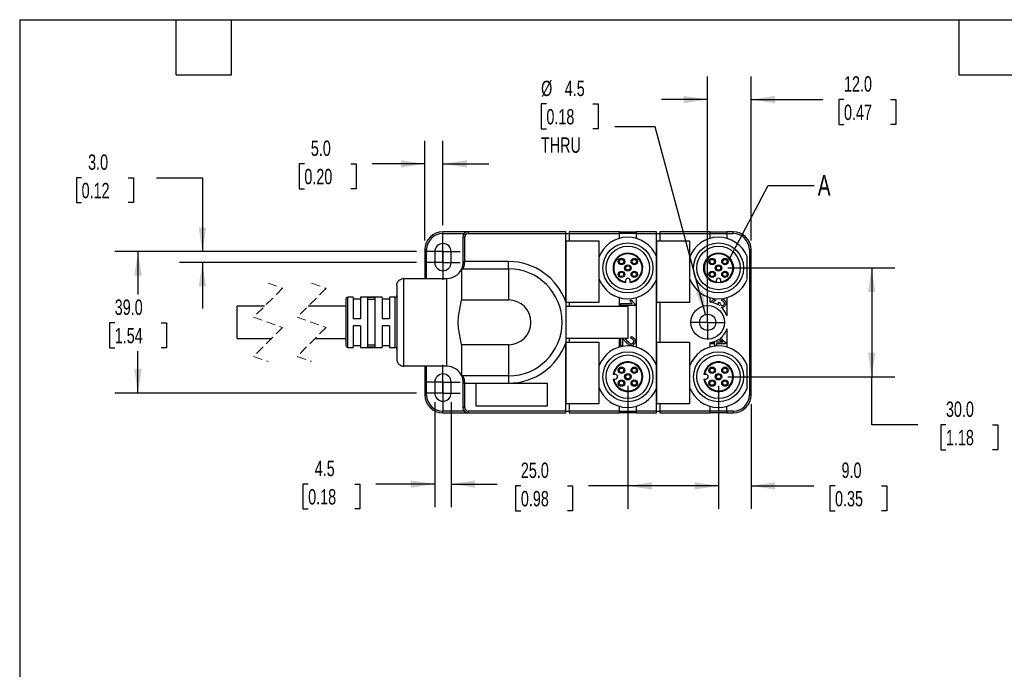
# Model space of a CAD drawing. Header units: millimetres. Extents: x 13 to 546, y 13 to 419.
# Tile 2 of 5: x 13 to 284, y 240 to 419. Entities that reach past the tile are written whole.
import ezdxf

# ---------------------------------------------------------------- set-up
doc = ezdxf.new("R2010")
doc.units = ezdxf.units.MM
doc.header["$LTSCALE"] = 2
for name, pattern in [('SLD-Center', [19.05, 15.24, -1.27, 1.27, -1.27]), ('SLD-Dashed', [1.905, 1.27, -0.635]), ('SLD-Solid', [0])]:
    doc.linetypes.add(name, pattern=pattern)
doc.layers.add('CENTER', color=40, linetype='SLD-Center')
doc.layers.add('DIMENSIONS', color=140, linetype='SLD-Solid', lineweight=25)
doc.layers.add('TEXT', color=140, linetype='SLD-Solid', lineweight=25)
doc.styles.add('SLDTEXTSTYLE0', font='TXT', dxfattribs={"width": 0.7})
doc.dimstyles.new('SLDDIMSTYLE0', dxfattribs={"dimtxt": 4.316016, "dimasz": 6.604, "dimexe": 0, "dimexo": 0.0625, "dimgap": 1.079004, "dimtad": 0, "dimtih": 1, "dimtoh": 1, "dimdec": 1, "dimrnd": 1e-09, "dimzin": 4, "dimdsep": 46, "dimtxsty": 'SLDTEXTSTYLE0', "dimsah": 1, "dimcen": 0.09, "dimadec": 0, "dimazin": 1, "dimtfac": 1, "dimtdec": 1, "dimtofl": 0, "dimtmove": 0, "dimatfit": 3, "dimfxl": 0, "dimfrac": 2, "dimtolj": 1, "dimtzin": 12, "dimarcsym": 0})
doc.dimstyles.new('SLDDIMSTYLE2', dxfattribs={"dimtxt": 4.316016, "dimasz": 6.604, "dimexe": 0, "dimexo": 0.0625, "dimgap": 1.079004, "dimtad": 0, "dimtih": 1, "dimtoh": 1, "dimdec": 1, "dimrnd": 1e-09, "dimzin": 4, "dimdsep": 46, "dimtxsty": 'SLDTEXTSTYLE0', "dimsah": 1, "dimcen": 0.09, "dimadec": 0, "dimazin": 1, "dimtfac": 1, "dimtdec": 1, "dimtmove": 0, "dimatfit": 0, "dimfxl": 0, "dimfrac": 2, "dimtolj": 1, "dimtzin": 12, "dimarcsym": 0})
doc.dimstyles.new('SLDDIMSTYLE3', dxfattribs={"dimtxt": 4.316016, "dimasz": 6.604, "dimexe": 0, "dimexo": 0.0625, "dimgap": 1.079004, "dimtad": 0, "dimtih": 1, "dimtoh": 1, "dimdec": 1, "dimrnd": 1e-09, "dimzin": 12, "dimdsep": 46, "dimtxsty": 'SLDTEXTSTYLE0', "dimsah": 1, "dimcen": 0.09, "dimadec": 0, "dimazin": 3, "dimtfac": 1, "dimtdec": 1, "dimtmove": 0, "dimatfit": 0, "dimfxl": 0, "dimfrac": 2, "dimtolj": 1, "dimtzin": 12, "dimarcsym": 0})
doc.dimstyles.new('SLDDIMSTYLE4', dxfattribs={"dimtxt": 4.316016, "dimasz": 6.604, "dimexe": 0, "dimexo": 0.0625, "dimgap": 1.079004, "dimtad": 0, "dimtih": 1, "dimtoh": 1, "dimdec": 1, "dimrnd": 1e-09, "dimzin": 12, "dimdsep": 46, "dimtxsty": 'SLDTEXTSTYLE0', "dimsah": 1, "dimcen": 0, "dimadec": 0, "dimazin": 3, "dimtfac": 1, "dimtdec": 1, "dimtofl": 0, "dimtmove": 0, "dimatfit": 3, "dimfxl": 0, "dimfrac": 2, "dimtolj": 1, "dimtzin": 12, "dimarcsym": 0})
doc.dimstyles.new('SLDDIMSTYLE5', dxfattribs={"dimtxt": 0.18, "dimasz": 6.604, "dimexe": 0, "dimexo": 0.0625, "dimgap": 0, "dimtad": 0, "dimtih": 1, "dimtoh": 1, "dimdec": 0, "dimrnd": 1e-09, "dimzin": 0, "dimdsep": 46, "dimtxsty": 'Standard', "dimblk1": 'NONE', "dimblk2": 'NONE', "dimsah": 1, "dimcen": 0.09, "dimadec": 0, "dimazin": 0, "dimtfac": 6.604, "dimtdec": 0, "dimtofl": 0, "dimtmove": 0, "dimatfit": 3, "dimldrblk": 'NONE', "dimfxl": 0, "dimfrac": 2, "dimtolj": 1, "dimtzin": 0, "dimarcsym": 0})

# ---------------------------------------------------------------- blocks, each defined once
blk = doc.blocks.new('_D_8')
at = {"layer": 'DIMENSIONS'}
for p, q in [((207.94, 350.6), (253.98, 350.6)), ((247.63, 350.6), (247.63, 320.6)), ((207.94, 320.6), (253.98, 320.6)), ((247.63, 307.33), (247.63, 320.6)), ((260.33, 307.33), (247.63, 307.33)), ((268.1, 307.33), (266.65, 307.33)), ((266.65, 307.33), (266.65, 300.47)), ((280.93, 307.33), (282.38, 307.33)), ((282.38, 307.33), (282.38, 300.47)), ((266.65, 300.47), (268.1, 300.47)), ((282.38, 300.47), (280.93, 300.47))]:
    blk.add_line(p, q, dxfattribs=at)
for points in [[(247.63, 350.6), (246.61, 344), (248.64, 344)], [(247.63, 320.6), (248.64, 327.21), (246.61, 327.21)]]:
    blk.add_solid(points, dxfattribs=at)
at = {"layer": 'DIMENSIONS', "char_height": 4.233, "attachment_point": 1, "style": 'SLDTEXTSTYLE0'}
for s, insert in [('30.0', (268.1, 313.75)), ('1.18', (268.1, 305.93))]:
    blk.add_mtext(s, dxfattribs=dict(at, insert=insert))
blk = doc.blocks.new('_D_9')
at = {"layer": 'DIMENSIONS'}
for p, q in [((180.4, 318.06), (180.4, 284.13)), ((205.4, 318.06), (205.4, 284.13)), ((150.89, 290.48), (149.44, 290.48)), ((149.44, 290.48), (149.44, 283.62)), ((163.72, 290.48), (165.17, 290.48)), ((165.17, 290.48), (165.17, 283.62)), ((180.4, 290.48), (169.57, 290.48)), ((205.4, 290.48), (180.4, 290.48)), ((149.44, 283.62), (150.89, 283.62)), ((165.17, 283.62), (163.72, 283.62))]:
    blk.add_line(p, q, dxfattribs=at)
for points in [[(180.4, 290.48), (187.01, 289.46), (187.01, 291.49)], [(205.4, 290.48), (198.8, 291.49), (198.8, 289.46)]]:
    blk.add_solid(points, dxfattribs=at)
at = {"layer": 'DIMENSIONS', "char_height": 4.233, "attachment_point": 1, "style": 'SLDTEXTSTYLE0'}
for s, insert in [('25.0', (150.89, 296.9)), ('0.98', (150.89, 289.07))]:
    blk.add_mtext(s, dxfattribs=dict(at, insert=insert))
blk = doc.blocks.new('_D_10')
at = {"layer": 'DIMENSIONS'}
for p, q in [((205.4, 318.06), (205.4, 284.13)), ((214.4, 313.06), (214.4, 284.13)), ((205.4, 290.48), (192.7, 290.48)), ((214.4, 290.48), (231.67, 290.48)), ((237.52, 290.48), (236.07, 290.48)), ((236.07, 290.48), (236.07, 283.62)), ((250.34, 290.48), (251.79, 290.48)), ((251.79, 290.48), (251.79, 283.62)), ((236.07, 283.62), (237.52, 283.62)), ((251.79, 283.62), (250.34, 283.62))]:
    blk.add_line(p, q, dxfattribs=at)
for points in [[(205.4, 290.48), (198.8, 291.49), (198.8, 289.46)], [(214.4, 290.48), (221.01, 289.46), (221.01, 291.49)]]:
    blk.add_solid(points, dxfattribs=at)
at = {"layer": 'DIMENSIONS', "char_height": 4.233, "attachment_point": 1, "style": 'SLDTEXTSTYLE0'}
for s, insert in [('9.0', (239.31, 296.9)), ('0.35', (237.52, 289.07))]:
    blk.add_mtext(s, dxfattribs=dict(at, insert=insert))
blk = doc.blocks.new('_D_11')
at = {"layer": 'DIMENSIONS'}
for p, q in [((124.4, 358.14), (124.4, 385.68)), ((129.4, 362.43), (129.4, 385.68)), ((91.19, 379.33), (89.74, 379.33)), ((89.74, 379.33), (89.74, 372.47)), ((104.01, 379.33), (105.46, 379.33)), ((105.46, 379.33), (105.46, 372.47)), ((124.4, 379.33), (109.86, 379.33)), ((129.4, 379.33), (142.1, 379.33)), ((89.74, 372.47), (91.19, 372.47)), ((105.46, 372.47), (104.01, 372.47))]:
    blk.add_line(p, q, dxfattribs=at)
for points in [[(124.4, 379.33), (117.8, 380.34), (117.8, 378.31)], [(129.4, 379.33), (136.01, 378.31), (136.01, 380.34)]]:
    blk.add_solid(points, dxfattribs=at)
at = {"layer": 'DIMENSIONS', "char_height": 4.233, "attachment_point": 1, "style": 'SLDTEXTSTYLE0'}
for s, insert in [('5.0', (92.98, 385.75)), ('0.20', (91.19, 377.93))]:
    blk.add_mtext(s, dxfattribs=dict(at, insert=insert))
blk = doc.blocks.new('_D_12')
at = {"layer": 'DIMENSIONS'}
for p, q in [((122.07, 355.1), (38.97, 355.1)), ((45.32, 355.1), (45.32, 343.3)), ((38.91, 335.47), (37.46, 335.47)), ((37.46, 335.47), (37.46, 328.61)), ((51.73, 335.47), (53.18, 335.47)), ((53.18, 335.47), (53.18, 328.61)), ((37.46, 328.61), (38.91, 328.61)), ((53.18, 328.61), (51.73, 328.61)), ((45.32, 316.1), (45.32, 327.64)), ((122.07, 316.1), (38.97, 316.1))]:
    blk.add_line(p, q, dxfattribs=at)
for points in [[(45.32, 355.1), (44.3, 348.5), (46.34, 348.5)], [(45.32, 316.1), (46.34, 322.71), (44.3, 322.71)]]:
    blk.add_solid(points, dxfattribs=at)
at = {"layer": 'DIMENSIONS', "char_height": 4.233, "attachment_point": 1, "style": 'SLDTEXTSTYLE0'}
for s, insert in [('39.0', (38.91, 341.89)), ('1.54', (38.91, 334.07))]:
    blk.add_mtext(s, dxfattribs=dict(at, insert=insert))
blk = doc.blocks.new('_D_13')
at = {"layer": 'DIMENSIONS'}
for p, q in [((29.77, 375.5), (28.32, 375.5)), ((28.32, 375.5), (28.32, 368.64)), ((42.6, 375.5), (44.05, 375.5)), ((44.05, 375.5), (44.05, 368.64)), ((50.38, 375.5), (63.08, 375.5)), ((63.08, 375.5), (63.08, 355.1)), ((28.32, 368.64), (29.77, 368.64)), ((44.05, 368.64), (42.6, 368.64)), ((122.07, 355.1), (56.73, 355.1)), ((122.07, 352.1), (56.73, 352.1)), ((63.08, 352.1), (63.08, 339.4))]:
    blk.add_line(p, q, dxfattribs=at)
for points in [[(63.08, 355.1), (64.09, 361.71), (62.06, 361.71)], [(63.08, 352.1), (62.06, 345.5), (64.09, 345.5)]]:
    blk.add_solid(points, dxfattribs=at)
at = {"layer": 'DIMENSIONS', "char_height": 4.233, "attachment_point": 1, "style": 'SLDTEXTSTYLE0'}
for s, insert in [('3.0', (31.57, 381.92)), ('0.12', (29.77, 374.09))]:
    blk.add_mtext(s, dxfattribs=dict(at, insert=insert))
blk = doc.blocks.new('_D_14')
at = {"layer": 'DIMENSIONS'}
for p, q in [((127.15, 313.56), (127.15, 284.63)), ((131.65, 313.56), (131.65, 284.63)), ((92.25, 290.98), (90.8, 290.98)), ((90.8, 290.98), (90.8, 284.12)), ((105.08, 290.98), (106.53, 290.98)), ((106.53, 290.98), (106.53, 284.12)), ((127.15, 290.98), (110.93, 290.98)), ((131.65, 290.98), (144.35, 290.98)), ((90.8, 284.12), (92.25, 284.12)), ((106.53, 284.12), (105.08, 284.12))]:
    blk.add_line(p, q, dxfattribs=at)
for points in [[(127.15, 290.98), (120.55, 292), (120.55, 289.96)], [(131.65, 290.98), (138.26, 289.96), (138.26, 292)]]:
    blk.add_solid(points, dxfattribs=at)
at = {"layer": 'DIMENSIONS', "char_height": 4.233, "attachment_point": 1, "style": 'SLDTEXTSTYLE0'}
for s, insert in [('4.5', (94.05, 297.4)), ('0.18', (92.25, 289.58))]:
    blk.add_mtext(s, dxfattribs=dict(at, insert=insert))
blk = doc.blocks.new('_D_15')
at = {"layer": 'DIMENSIONS'}
for p, q in [((157.93, 395.84), (156.48, 395.84)), ((156.48, 395.84), (156.48, 388.98)), ((170.76, 395.84), (172.21, 395.84)), ((172.21, 395.84), (172.21, 388.98)), ((156.48, 388.98), (157.93, 388.98)), ((172.21, 388.98), (170.76, 388.98)), ((187.94, 389.57), (176.83, 389.57)), ((201.82, 337.78), (187.94, 389.57))]:
    blk.add_line(p, q, dxfattribs=at)
blk.add_solid([(201.82, 337.78), (201.09, 344.42), (199.13, 343.89)], dxfattribs=at)
at = {"layer": 'DIMENSIONS', "char_height": 4.233, "attachment_point": 1, "style": 'SLDTEXTSTYLE0'}
for s, insert in [('%%c', (156.47, 402.26)), ('4.5', (162.99, 402.26)), ('0.18', (157.93, 394.44)), ('THRU', (156.45, 386.61))]:
    blk.add_mtext(s, dxfattribs=dict(at, insert=insert))
blk = doc.blocks.new('_D_16')
at = {"layer": 'DIMENSIONS'}
for p, q in [((202.4, 338.14), (202.4, 403.42)), ((214.4, 358.14), (214.4, 403.42)), ((202.4, 397.07), (189.7, 397.07)), ((214.4, 397.07), (234.14, 397.07)), ((239.99, 397.07), (238.54, 397.07)), ((238.54, 397.07), (238.54, 390.21)), ((252.82, 397.07), (254.27, 397.07)), ((254.27, 397.07), (254.27, 390.21)), ((238.54, 390.21), (239.99, 390.21)), ((254.27, 390.21), (252.82, 390.21))]:
    blk.add_line(p, q, dxfattribs=at)
for points in [[(202.4, 397.07), (195.8, 398.08), (195.8, 396.05)], [(214.4, 397.07), (221.01, 396.05), (221.01, 398.08)]]:
    blk.add_solid(points, dxfattribs=at)
at = {"layer": 'DIMENSIONS', "char_height": 4.233, "attachment_point": 1, "style": 'SLDTEXTSTYLE0'}
for s, insert in [('12.0', (239.99, 403.49)), ('0.47', (239.99, 395.66))]:
    blk.add_mtext(s, dxfattribs=dict(at, insert=insert))
blk = doc.blocks.new('SW_CENTERMARKSYMBOL_0')
at = {"layer": 'CENTER', "color": 0}
for p, q in [((0, 2.54), (0, 4.79)), ((-2.54, 0), (-4.79, 0)), ((0, 0), (-2.54, 0)), ((0, 0), (0, 2.54)), ((0, 0), (0, -2.54)), ((0, 0), (2.54, 0)), ((2.54, 0), (4.79, 0)), ((0, -2.54), (0, -4.79))]:
    blk.add_line(p, q, dxfattribs=at)
blk = doc.blocks.new('SW_CENTERMARKSYMBOL_1')
at = {"layer": 'CENTER', "color": 0}
for p, q in [((0, 2.54), (0, 4.79)), ((-2.54, 0), (-4.79, 0)), ((0, 0), (-2.54, 0)), ((0, 0), (0, 2.54)), ((0, 0), (0, -2.54)), ((0, 0), (2.54, 0)), ((2.54, 0), (4.79, 0)), ((0, -2.54), (0, -4.79))]:
    blk.add_line(p, q, dxfattribs=at)
blk = doc.blocks.new('SW_CENTERMARKSYMBOL_2')
at = {"layer": 'CENTER', "color": 0}
for p, q in [((0, 2.54), (0, 4.79)), ((-2.54, 0), (-4.79, 0)), ((0, 0), (-2.54, 0)), ((0, 0), (0, 2.54)), ((0, 0), (0, -2.54)), ((0, 0), (2.54, 0)), ((2.54, 0), (4.79, 0)), ((0, -2.54), (0, -4.79))]:
    blk.add_line(p, q, dxfattribs=at)
blk = doc.blocks.new('SW_CENTERMARKSYMBOL_3')
at = {"layer": 'CENTER', "color": 0}
for p, q in [((0, 2.54), (0, 4.79)), ((-2.54, 0), (-4.79, 0)), ((0, 0), (-2.54, 0)), ((0, 0), (0, 2.54)), ((0, 0), (0, -2.54)), ((0, 0), (2.54, 0)), ((2.54, 0), (4.79, 0)), ((0, -2.54), (0, -4.79))]:
    blk.add_line(p, q, dxfattribs=at)
blk = doc.blocks.new('SW_CENTERMARKSYMBOL_4')
at = {"layer": 'CENTER', "color": 0}
for p, q in [((0, 2.54), (0, 4.79)), ((-2.54, 0), (-4.79, 0)), ((0, 0), (-2.54, 0)), ((0, 0), (0, 2.54)), ((0, 0), (0, -2.54)), ((0, 0), (2.54, 0)), ((2.54, 0), (4.79, 0)), ((0, -2.54), (0, -4.79))]:
    blk.add_line(p, q, dxfattribs=at)
blk = doc.blocks.new('_None')

msp = doc.modelspace()

# ---------------------------------------------------------------- linework, layer by layer
for p, q in [((129.4, 360.1), (129.4, 360.6)), ((136.4, 360.6), (129.4, 360.6)), ((129.4, 360.1), (135.29, 360.1)), ((134.9, 359.1), (135.4, 359.1)), ((134.9, 359.1), (134.9, 352.37)), ((135.4, 352.37), (135.4, 359.1)), ((136.4, 360.6), (136.4, 360.1)), ((163.3, 360.6), (136.4, 360.6)), ((136.4, 360.1), (163.3, 360.1)), ((163.3, 360.1), (163.3, 360.6)), ((163.3, 341.22), (163.3, 360.1)), ((163.3, 360.1), (164.2, 360.1)), ((178.1, 360.6), (164.2, 360.6)), ((164.2, 360.6), (164.2, 360.1)), ((164.2, 360.1), (178.1, 360.1)), ((164.2, 360.1), (164.2, 358.1)), ((178.1, 360.1), (178.1, 360.6)), ((178.1, 360.6), (182.7, 360.6)), ((178.1, 358.79), (178.1, 360.1)), ((182.7, 360.1), (178.1, 360.1)), ((182.7, 360.6), (182.7, 360.1)), ((188.3, 360.6), (182.7, 360.6)), ((182.7, 360.1), (188.3, 360.1)), ((182.7, 360.1), (182.7, 358.79)), ((188.3, 360.1), (188.3, 360.6)), ((188.3, 353.74), (188.3, 360.1)), ((188.3, 360.1), (189.2, 360.1)), ((203.1, 360.6), (189.2, 360.6)), ((189.2, 360.6), (189.2, 360.1)), ((189.2, 360.1), (203.1, 360.1)), ((189.2, 360.1), (189.2, 358.1)), ((203.1, 360.1), (203.1, 360.6)), ((203.1, 360.6), (207.7, 360.6)), ((203.1, 358.79), (203.1, 360.1)), ((203.1, 360.1), (207.7, 360.1)), ((209.4, 360.6), (207.7, 360.6)), ((207.7, 360.6), (207.7, 360.1)), ((207.7, 360.1), (209.4, 360.1)), ((207.7, 360.1), (207.7, 358.79)), ((209.4, 360.1), (209.4, 360.6)), ((163.35, 358.1), (172.35, 358.1)), ((163.35, 341.1), (163.35, 358.1)), ((172.35, 358.1), (172.35, 341.1)), ((188.35, 358.1), (197.35, 358.1)), ((188.35, 341.1), (188.35, 358.1)), ((197.35, 358.1), (197.35, 341.1)), ((124.4, 355.6), (124.4, 347.72)), ((124.9, 355.6), (124.4, 355.6)), ((124.9, 347.72), (124.9, 355.6)), ((127.15, 355.1), (127.15, 352.1)), ((131.65, 352.1), (131.65, 355.1)), ((172.4, 353.48), (172.4, 347.73)), ((188.3, 347.47), (188.3, 353.74)), ((197.4, 353.48), (197.4, 347.73)), ((213.3, 347.47), (213.3, 353.74)), ((213.9, 355.6), (213.9, 315.6)), ((213.9, 355.6), (214.4, 355.6)), ((214.4, 315.6), (214.4, 355.6)), ((134.54, 350.37), (134.54, 341.78)), ((134.54, 350.37), (147.5, 350.37)), ((134.9, 352.37), (134.9, 352.12)), ((134.9, 352.37), (135.4, 352.37)), ((135.4, 352.17), (135.4, 352.37)), ((147.5, 352.37), (135.4, 352.37)), ((147.5, 350.37), (147.5, 352.37)), ((147.5, 350.37), (147.5, 341.78)), ((118.65, 347.72), (130.5, 347.72)), ((118.65, 323.48), (118.65, 347.72)), ((130.5, 323.48), (130.5, 347.72)), ((116.65, 345.72), (116.65, 325.48)), ((179.75, 347.1), (179.75, 346.74)), ((179.75, 346.74), (179.75, 346.56)), ((181.05, 346.74), (181.05, 347.1)), ((181.05, 346.56), (181.05, 346.74)), ((188.3, 323.74), (188.3, 347.47)), ((204.75, 347.1), (204.75, 346.74)), ((204.75, 346.74), (204.75, 346.56)), ((206.05, 346.74), (206.05, 347.1)), ((206.05, 346.56), (206.05, 346.74)), ((104.65, 342.5), (103.15, 342.5)), ((103.15, 328.7), (103.15, 342.5)), ((104.65, 342.5), (104.65, 336.6)), ((112.65, 342.5), (106.65, 342.5)), ((106.65, 342.5), (106.65, 336.6)), ((110.65, 342.43), (108.65, 342.43)), ((108.65, 342.43), (108.65, 328.78)), ((110.65, 342.43), (110.65, 328.78)), ((112.65, 342.5), (112.65, 336.6)), ((116.15, 342.5), (114.65, 342.5)), ((114.65, 342.5), (114.65, 336.6)), ((116.15, 342.5), (116.15, 328.7)), ((178.1, 340.1), (178.1, 342.42)), ((182.7, 342.42), (182.7, 328.79)), ((203.1, 341.16), (203.1, 342.42)), ((204.5, 342.12), (204.56, 341.63)), ((207.7, 342.42), (207.7, 337.41)), ((80.24, 340.05), (72.64, 340.05)), ((72.64, 335.6), (72.64, 340.05)), ((102.65, 340.05), (92.24, 340.05)), ((102.65, 342), (102.65, 329.2)), ((106.65, 342), (104.65, 342)), ((110.65, 341.93), (108.65, 341.93)), ((114.65, 342), (112.65, 342)), ((134.54, 341.78), (147.5, 341.78)), ((163.3, 341.22), (163.3, 329.99)), ((172.35, 341.1), (163.35, 341.1)), ((163.35, 331.1), (163.35, 340.1)), ((163.35, 340.1), (180.35, 340.1)), ((164.2, 341.1), (164.2, 340.1)), ((178.44, 340.77), (181.57, 340.77)), ((178.44, 340.28), (178.44, 340.77)), ((182.45, 340.28), (178.44, 340.28)), ((180.35, 340.1), (180.35, 331.1)), ((180.98, 341.75), (181.45, 341.75)), ((182.45, 340.6), (182.45, 340.28)), ((197.35, 341.1), (188.35, 341.1)), ((189.2, 341.1), (189.2, 330.1)), ((205.34, 341.15), (205.77, 341.1)), ((206.33, 341.58), (206.42, 342.07)), ((72.64, 331.15), (72.64, 335.6)), ((106.65, 336.6), (104.65, 336.6)), ((106.65, 334.6), (104.65, 334.6)), ((104.65, 334.6), (104.65, 328.7)), ((106.65, 334.6), (106.65, 328.7)), ((114.65, 336.6), (112.65, 336.6)), ((114.65, 334.6), (112.65, 334.6)), ((112.65, 334.6), (112.65, 328.7)), ((114.65, 334.6), (114.65, 328.7)), ((181.25, 331.19), (181.3, 331.7)), ((207.7, 333.8), (207.7, 328.79)), ((72.64, 331.15), (82.14, 331.15)), ((94.14, 331.15), (102.65, 331.15)), ((103.15, 328.7), (104.65, 328.7)), ((104.65, 329.2), (106.65, 329.2)), ((106.65, 328.7), (112.65, 328.7)), ((110.65, 329.28), (108.65, 329.28)), ((110.65, 328.78), (108.65, 328.78)), ((112.65, 329.2), (114.65, 329.2)), ((114.65, 328.7), (116.15, 328.7)), ((134.54, 329.43), (134.54, 320.84)), ((147.5, 329.43), (134.54, 329.43)), ((147.5, 329.43), (147.5, 320.84)), ((163.3, 311.1), (163.3, 329.99)), ((180.35, 331.1), (163.35, 331.1)), ((163.35, 330.1), (172.35, 330.1)), ((163.35, 313.1), (163.35, 330.1)), ((164.2, 331.1), (164.2, 330.1)), ((172.35, 330.1), (172.35, 313.1)), ((178.1, 328.79), (178.1, 331.1)), ((178.44, 329.15), (178.44, 331.1)), ((178.91, 329.15), (178.44, 329.15)), ((178.91, 331.1), (178.91, 329.15)), ((188.35, 330.1), (197.35, 330.1)), ((188.35, 313.1), (188.35, 330.1)), ((197.35, 330.1), (197.35, 313.1)), ((203.1, 328.79), (203.1, 330.05)), ((203.45, 329.66), (203.45, 330.1)), ((204.41, 329.66), (203.45, 329.66)), ((203.69, 330.15), (204.41, 330.15)), ((204.41, 330.15), (204.41, 330.38)), ((204.41, 329.12), (204.41, 329.66)), ((204.86, 329.12), (204.41, 329.12)), ((204.86, 330.15), (204.86, 330.57)), ((206.67, 330.15), (204.86, 330.15)), ((207.45, 329.66), (204.86, 329.66)), ((204.86, 329.66), (204.86, 329.12)), ((205.52, 330.95), (206.67, 330.15)), ((205.85, 331.19), (207.45, 330.06)), ((207.45, 330.06), (207.45, 329.66)), ((130.5, 323.48), (118.65, 323.48)), ((124.4, 323.48), (124.4, 315.6)), ((124.9, 315.6), (124.9, 323.48)), ((172.4, 323.48), (172.4, 317.73)), ((188.3, 317.47), (188.3, 323.74)), ((197.4, 323.48), (197.4, 317.73)), ((213.3, 317.47), (213.3, 323.74)), ((147.5, 320.84), (134.54, 320.84)), ((147.5, 320.84), (147.5, 318.84)), ((176.54, 321.25), (176.36, 321.25)), ((176.9, 321.25), (176.54, 321.25)), ((201.54, 321.25), (201.36, 321.25)), ((201.9, 321.25), (201.54, 321.25)), ((127.15, 319.1), (127.15, 316.1)), ((131.65, 316.1), (131.65, 319.1)), ((134.9, 319.08), (134.9, 318.84)), ((135.4, 318.84), (134.9, 318.84)), ((134.9, 318.84), (134.9, 312.1)), ((135.4, 318.84), (135.4, 319.03)), ((135.4, 318.84), (147.5, 318.84)), ((135.4, 312.1), (135.4, 318.84)), ((138.6, 318.79), (158.12, 318.79)), ((138.6, 312.46), (138.6, 318.79)), ((158.12, 318.79), (158.12, 312.46)), ((176.36, 319.95), (176.54, 319.95)), ((176.54, 319.95), (176.9, 319.95)), ((201.36, 319.95), (201.54, 319.95)), ((201.54, 319.95), (201.9, 319.95)), ((124.4, 315.6), (124.9, 315.6)), ((188.3, 311.1), (188.3, 317.47)), ((213.9, 315.6), (214.4, 315.6)), ((158.12, 312.46), (138.6, 312.46)), ((172.35, 313.1), (163.35, 313.1)), ((164.2, 313.1), (164.2, 311.1)), ((178.1, 311.1), (178.1, 312.42)), ((182.7, 312.42), (182.7, 311.1)), ((197.35, 313.1), (188.35, 313.1)), ((189.2, 313.1), (189.2, 311.1)), ((203.1, 311.1), (203.1, 312.42)), ((207.7, 311.1), (207.7, 312.42)), ((129.4, 310.6), (129.4, 311.1)), ((135.29, 311.1), (129.4, 311.1)), ((129.4, 310.6), (136.4, 310.6)), ((135.4, 312.1), (134.9, 312.1)), ((136.4, 311.1), (136.4, 310.6)), ((163.3, 311.1), (136.4, 311.1)), ((136.4, 310.6), (163.3, 310.6)), ((163.3, 310.6), (163.3, 311.1)), ((163.3, 311.1), (164.2, 311.1)), ((178.1, 311.1), (164.2, 311.1)), ((164.2, 311.1), (164.2, 310.6)), ((164.2, 310.6), (178.1, 310.6)), ((178.1, 310.6), (178.1, 311.1)), ((178.1, 311.1), (182.7, 311.1)), ((182.7, 310.6), (178.1, 310.6)), ((188.3, 311.1), (182.7, 311.1)), ((182.7, 311.1), (182.7, 310.6)), ((182.7, 310.6), (188.3, 310.6)), ((188.3, 310.6), (188.3, 311.1)), ((188.3, 311.1), (189.2, 311.1)), ((203.1, 311.1), (189.2, 311.1)), ((189.2, 311.1), (189.2, 310.6)), ((189.2, 310.6), (203.1, 310.6)), ((203.1, 310.6), (203.1, 311.1)), ((207.7, 311.1), (203.1, 311.1)), ((207.7, 310.6), (203.1, 310.6)), ((209.4, 311.1), (207.7, 311.1)), ((207.7, 311.1), (207.7, 310.6)), ((207.7, 310.6), (209.4, 310.6)), ((209.4, 311.1), (209.4, 310.6))]:
    msp.add_line(p, q)
at = {"color": 7, "linetype": 'SLD-Dashed', "lineweight": 18}
for p, q in [((85.19, 345), (77.19, 337)), ((81.19, 346.4), (85.19, 345)), ((97.19, 345), (89.19, 337)), ((93.19, 346.4), (97.19, 345)), ((77.19, 337), (85.19, 334.2)), ((89.19, 337), (97.19, 334.2)), ((85.19, 334.2), (77.19, 326.2)), ((97.19, 334.2), (89.19, 326.2)), ((77.19, 326.2), (81.19, 324.8)), ((89.19, 326.2), (93.19, 324.8))]:
    msp.add_line(p, q, dxfattribs=at)
for centre, radius in [((180.4, 350.6), 6.9), ((180.4, 350.6), 6), ((205.4, 350.6), 6.9), ((205.4, 350.6), 6), ((178.64, 352.37), 0.889), ((178.64, 352.37), 0.6), ((182.17, 352.37), 0.888), ((182.17, 352.37), 0.6), ((203.64, 352.37), 0.888), ((203.64, 352.37), 0.6), ((207.17, 352.37), 0.888), ((207.17, 352.37), 0.6), ((180.4, 350.6), 0.888), ((180.4, 350.6), 0.6), ((205.4, 350.6), 0.888), ((205.4, 350.6), 0.6), ((178.64, 348.84), 0.888), ((178.64, 348.84), 0.6), ((182.17, 348.84), 0.888), ((182.17, 348.84), 0.6), ((203.64, 348.84), 0.888), ((203.64, 348.84), 0.6), ((207.17, 348.84), 0.888), ((207.17, 348.84), 0.6), ((202.4, 335.6), 4.65), ((202.4, 335.6), 2.25), ((180.4, 320.6), 6.9), ((180.4, 320.6), 6), ((205.4, 320.6), 6.9), ((205.4, 320.6), 6), ((178.64, 322.37), 0.889), ((182.17, 322.37), 0.888), ((203.64, 322.37), 0.888), ((207.17, 322.37), 0.888), ((178.64, 322.37), 0.6), ((180.4, 320.6), 0.888), ((180.4, 320.6), 0.6), ((182.17, 322.37), 0.6), ((203.64, 322.37), 0.6), ((205.4, 320.6), 0.888), ((205.4, 320.6), 0.6), ((207.17, 322.37), 0.6), ((178.64, 318.84), 0.888), ((178.64, 318.84), 0.6), ((182.17, 318.84), 0.888), ((182.17, 318.84), 0.6), ((203.64, 318.84), 0.888), ((203.64, 318.84), 0.6), ((207.17, 318.84), 0.888), ((207.17, 318.84), 0.6)]:
    msp.add_circle(centre, radius)
for centre, radius, start, end in [((129.4, 355.6), 5, 90, 180), ((129.4, 355.6), 4.5, 90, 180), ((136.4, 359.1), 1.5, 90, 180), ((136.4, 359.1), 1, 90, 180), ((180.4, 350.6), 8.5, 21.6567, 160.2501), ((205.4, 350.6), 8.5, 21.6567, 160.2501), ((209.4, 355.6), 5, 0.0001, 89.9999), ((209.4, 355.6), 4.5, 0.0001, 90), ((129.4, 355.1), 2.25, 0, 180), ((180.4, 350.6), 4.1, 279.122, 260.878), ((180.4, 350.6), 3.92, 279.5495, 260.4505), ((205.4, 350.6), 4.1, 279.122, 260.878), ((205.4, 350.6), 3.92, 279.5495, 260.4505), ((129.4, 352.1), 2.25, 180, 0), ((130.5, 352.12), 4.4, 270, 336.5336), ((147.5, 335.6), 16.77, 19.5623, 90), ((147.5, 335.6), 14.77, 270, 90), ((180.4, 350.6), 8.5, 199.7499, 338.3433), ((180.4, 347.1), 0.65, 0, 180), ((205.4, 350.6), 8.5, 199.7499, 338.3433), ((205.4, 347.1), 0.65, 360, 180), ((103.15, 342), 0.5, 90.0003, 179.9996), ((116.15, 343), 0.5, 269.9999, 360), ((147.5, 335.6), 6.17, 270, 90), ((202.4, 335.6), 5.6, 79.5875, 82.8192), ((202.4, 335.6), 5.6, 59.4961, 75.4104), ((205.1, 340.37), 0.518, 341.8843, 346.9527), ((202.4, 335.6), 5.61, 54.4938, 55.2721), ((206.15, 340.5), 0.603, 204.8028, 214.426), ((206.45, 340.38), 0.685, 244.0617, 267.3472), ((202.4, 335.6), 5.6, 18.8391, 48.0225), ((202.4, 335.6), 5.6, 308.0017, 341.1608), ((103.15, 329.2), 0.5, 180.0004, 269.9997), ((116.15, 328.2), 0.5, 0, 90.0001), ((147.5, 335.6), 16.77, 270, 340.4377), ((180.4, 320.6), 8.5, 21.6567, 160.2501), ((176.39, 327.86), 4.57, 39.513, 45.2654), ((205.4, 320.6), 8.5, 21.6567, 160.2501), ((202.4, 335.6), 5.6, 277.1805, 280.8072), ((202.4, 335.6), 5.6, 283.2233, 291.0048), ((202.4, 335.6), 5.6, 296.0416, 303.7916), ((130.5, 319.08), 4.4, 23.4664, 90), ((180.4, 320.6), 4.1, 189.122, 170.878), ((180.4, 320.6), 3.92, 189.5495, 170.4505), ((205.4, 320.6), 4.1, 189.122, 170.878), ((205.4, 320.6), 3.92, 189.5495, 170.4505), ((129.4, 319.1), 2.25, 0, 180), ((176.9, 320.6), 0.65, 270, 90), ((201.9, 320.6), 0.65, 270, 90), ((180.4, 320.6), 8.5, 199.7499, 338.3433), ((205.4, 320.6), 8.5, 199.7499, 338.3433), ((129.4, 315.6), 5, 180, 270), ((129.4, 315.6), 4.5, 180, 270), ((129.4, 316.1), 2.25, 180, 360), ((209.4, 315.6), 4.5, 270, 359.9999), ((209.4, 315.6), 5, 270.0001, 359.9999), ((136.4, 312.1), 1.5, 180, 270), ((136.4, 312.1), 1, 180, 270)]:
    msp.add_arc(centre, radius, start, end)
for points, knots in [([(134.9, 352.12), (134.9, 351.94), (134.89, 351.6), (134.79, 351.11), (134.68, 350.71), (134.57, 350.44), (134.51, 350.31), (134.5, 350.28)], [0, 0, 0, 0, 0.283887, 0.545348, 0.769835, 0.94599, 1, 1, 1, 1]), ([(134.86, 350.37), (134.86, 350.38), (134.89, 350.43), (135, 350.6), (135.17, 350.94), (135.32, 351.39), (135.39, 351.82), (135.4, 352.06), (135.4, 352.17)], [0, 0, 0, 0, 0.021498, 0.083306, 0.315235, 0.628279, 0.814246, 1, 1, 1, 1]), ([(134.9, 352.12), (134.92, 352.13), (134.96, 352.16), (135.07, 352.16), (135.22, 352.17), (135.34, 352.17), (135.4, 352.17)], [0, 0, 0, 0, 0.084058, 0.300591, 0.621831, 1, 1, 1, 1]), ([(116.65, 345.72), (116.69, 346.02), (116.77, 346.6), (117.3, 347.26), (117.96, 347.65), (118.42, 347.7), (118.65, 347.72)], [0, 0, 0, 0, 0.278355, 0.557472, 0.778467, 1, 1, 1, 1]), ([(203.42, 341.11), (203.48, 341.25), (203.6, 341.52), (203.89, 341.83), (204.19, 342.05), (204.4, 342.1), (204.5, 342.12)], [0, 0, 0, 0, 0.285549, 0.584816, 0.806056, 1, 1, 1, 1]), ([(134.54, 329.43), (134.41, 330.11), (134.14, 331.46), (133.73, 333.51), (133.58, 335.61), (133.73, 337.71), (134.14, 339.75), (134.41, 341.1), (134.54, 341.78)], [0, 0, 0, 0, 0.165828, 0.331565, 0.500451, 0.66934, 0.834596, 1, 1, 1, 1]), ([(181.57, 340.77), (181.51, 340.84), (181.37, 341.02), (181.21, 341.28), (181.07, 341.54), (181, 341.69), (180.98, 341.75)], [0, 0, 0, 0, 0.246994, 0.570289, 0.814907, 1, 1, 1, 1]), ([(181.45, 341.75), (181.52, 341.62), (181.68, 341.35), (181.96, 341.02), (182.22, 340.76), (182.38, 340.64), (182.45, 340.6)], [0, 0, 0, 0, 0.2873684, 0.6086821, 0.8354662, 1, 1, 1, 1]), ([(204.56, 341.63), (204.47, 341.6), (204.28, 341.55), (204.07, 341.38), (203.91, 341.21), (203.84, 341.08), (203.81, 341.02)], [0, 0, 0, 0, 0.292609, 0.584649, 0.802699, 1, 1, 1, 1]), ([(205.25, 340.43), (205.29, 340.5), (205.37, 340.62), (205.38, 340.75), (205.39, 340.81)], [0, 0, 0, 0, 0.588067, 1, 1, 1, 1]), ([(205.39, 340.81), (205.39, 340.87), (205.38, 340.98), (205.35, 341.1), (205.34, 341.15)], [0, 0, 0, 0, 0.5049729, 1, 1, 1, 1]), ([(205.77, 341.1), (205.76, 341.08), (205.76, 341.06), (205.76, 341.03), (205.76, 341.02)], [0, 0, 0, 0, 0.636719, 1, 1, 1, 1]), ([(205.76, 341.02), (205.78, 340.92), (205.81, 340.71), (205.99, 340.46), (206.19, 340.25), (206.35, 340.22), (206.43, 340.21)], [0, 0, 0, 0, 0.266525, 0.570444, 0.798138, 1, 1, 1, 1]), ([(207.05, 340.86), (207.04, 340.92), (207.03, 341.04), (206.92, 341.21), (206.77, 341.37), (206.57, 341.52), (206.41, 341.56), (206.33, 341.58)], [0, 0, 0, 0, 0.157585, 0.33822, 0.534772, 0.77172, 1, 1, 1, 1]), ([(206.42, 342.07), (206.56, 342.02), (206.86, 341.91), (207.18, 341.57), (207.4, 341.22), (207.44, 340.98), (207.45, 340.87)], [0, 0, 0, 0, 0.270876, 0.570577, 0.798866, 1, 1, 1, 1]), ([(207.45, 340.87), (207.44, 340.78), (207.41, 340.57), (207.25, 340.28), (207.01, 339.98), (206.76, 339.8), (206.54, 339.71), (206.46, 339.7), (206.42, 339.7)], [0, 0, 0, 0, 0.170338, 0.375554, 0.589994, 0.846548, 0.930068, 1, 1, 1, 1]), ([(206.43, 340.21), (206.48, 340.21), (206.6, 340.23), (206.75, 340.33), (206.89, 340.47), (207.02, 340.65), (207.04, 340.79), (207.05, 340.86)], [0, 0, 0, 0, 0.166326, 0.35575, 0.557826, 0.791148, 1, 1, 1, 1]), ([(181.3, 331.7), (181.46, 331.65), (181.8, 331.56), (182.15, 331.19), (182.4, 330.8), (182.44, 330.53), (182.45, 330.4)], [0, 0, 0, 0, 0.267876, 0.560851, 0.78918, 1, 1, 1, 1]), ([(179.68, 330.33), (179.52, 330.53), (179.28, 330.81), (179, 331.04), (178.92, 331.1)], [0, 0, 0, 0, 0.699406, 1, 1, 1, 1]), ([(181.34, 329.15), (181.28, 329.16), (181.14, 329.18), (180.85, 329.31), (180.48, 329.54), (180.07, 329.9), (179.81, 330.18), (179.68, 330.33)], [0, 0, 0, 0, 0.088232, 0.207709, 0.450927, 0.713051, 1, 1, 1, 1]), ([(179.92, 330.77), (180.07, 330.6), (180.34, 330.28), (180.77, 329.93), (181.07, 329.74), (181.26, 329.67), (181.33, 329.66), (181.36, 329.66)], [0, 0, 0, 0, 0.366367, 0.679735, 0.888832, 0.950417, 1, 1, 1, 1]), ([(182.05, 330.41), (182.04, 330.48), (182.02, 330.63), (181.9, 330.82), (181.73, 331), (181.51, 331.15), (181.33, 331.18), (181.25, 331.19)], [0, 0, 0, 0, 0.171024, 0.359315, 0.557424, 0.78743, 1, 1, 1, 1]), ([(182.45, 330.4), (182.42, 330.23), (182.36, 329.88), (182.04, 329.5), (181.7, 329.22), (181.46, 329.17), (181.34, 329.15)], [0, 0, 0, 0, 0.283444, 0.586637, 0.810368, 1, 1, 1, 1]), ([(181.36, 329.66), (181.42, 329.67), (181.54, 329.69), (181.71, 329.81), (181.87, 329.97), (182.01, 330.17), (182.04, 330.33), (182.05, 330.41)], [0, 0, 0, 0, 0.160985, 0.34818, 0.550518, 0.786552, 1, 1, 1, 1]), ([(116.65, 325.48), (116.69, 325.19), (116.77, 324.61), (117.3, 323.95), (117.96, 323.56), (118.42, 323.51), (118.65, 323.48)], [0, 0, 0, 0, 0.278355, 0.557472, 0.778467, 1, 1, 1, 1]), ([(134.45, 321.02), (134.48, 320.96), (134.56, 320.8), (134.68, 320.5), (134.79, 320.1), (134.89, 319.61), (134.9, 319.27), (134.9, 319.08)], [0, 0, 0, 0, 0.10055, 0.268155, 0.481507, 0.729286, 1, 1, 1, 1]), ([(135.4, 319.03), (135.4, 319.15), (135.39, 319.39), (135.32, 319.83), (135.17, 320.27), (134.99, 320.61), (134.89, 320.78), (134.86, 320.83), (134.86, 320.84)], [0, 0, 0, 0, 0.1862096, 0.372451, 0.6920126, 0.9162289, 0.9784911, 1, 1, 1, 1]), ([(135.4, 319.03), (135.34, 319.04), (135.22, 319.04), (135.07, 319.05), (134.96, 319.05), (134.92, 319.08), (134.9, 319.08)], [0, 0, 0, 0, 0.378187, 0.69944, 0.915969, 1, 1, 1, 1])]:
    msp.add_open_spline(points, degree=3, knots=knots)
at = {"layer": 'TEXT'}
for p, q in [((12.7, 419.1), (546.1, 419.1)), ((12.7, 419.1), (12.7, 12.7)), ((55.88, 403.86), (55.88, 419.1)), ((71.12, 403.86), (71.12, 419.1)), ((271.78, 403.86), (271.78, 419.1)), ((55.88, 403.86), (71.12, 403.86)), ((271.78, 403.86), (287.02, 403.86))]:
    msp.add_line(p, q, dxfattribs=at)
msp.add_circle((205.4, 350.6), 4.1, dxfattribs=at)

# ---------------------------------------------------------------- block references
at = {"layer": 'CENTER'}
for name, p in [('SW_CENTERMARKSYMBOL_2', (129.4, 355.1)), ('SW_CENTERMARKSYMBOL_1', (129.4, 352.1)), ('SW_CENTERMARKSYMBOL_0', (202.4, 335.6)), ('SW_CENTERMARKSYMBOL_4', (129.4, 319.1)), ('SW_CENTERMARKSYMBOL_3', (129.4, 316.1))]:
    msp.add_blockref(name, p, dxfattribs=at)

# ---------------------------------------------------------------- texts
at = {"layer": 'TEXT', "insert": (232.76, 376.21), "char_height": 5.64, "attachment_point": 1, "style": 'SLDTEXTSTYLE0'}
msp.add_mtext('A', dxfattribs=at)

# ---------------------------------------------------------------- dimensions: what is measured, and where the dimension line sits
at = {"layer": 'DIMENSIONS'}
dim = msp.add_diameter_dim_2p(p1=(202.99, 333.43), p2=(201.82, 337.78), text='<>\\PTHRU', dimstyle='SLDDIMSTYLE4', dxfattribs=at)
dim.commit()
dim.dimension.update_dxf_attribs({"geometry": '_D_15', "text_midpoint": (164.34, 392.41), "dimtype": 163})
for base, p1, p2, dimstyle, picture, middle in [((214.4, 397.07), (202.4, 335.6), (214.4, 355.6), 'SLDDIMSTYLE2', '_D_16', (246.4, 397.07)), ((129.4, 379.33), (124.4, 355.6), (129.4, 359.89), 'SLDDIMSTYLE2', '_D_11', (97.6, 379.33)), ((180.4, 290.48), (205.4, 320.6), (180.4, 320.6), 'SLDDIMSTYLE0', '_D_9', (157.31, 290.48)), ((214.4, 290.48), (205.4, 320.6), (214.4, 315.6), 'SLDDIMSTYLE2', '_D_10', (243.93, 290.48)), ((131.65, 290.98), (127.15, 316.1), (131.65, 316.1), 'SLDDIMSTYLE3', '_D_14', (98.67, 290.98))]:
    dim = msp.add_linear_dim(base=base, p1=p1, p2=p2, dimstyle=dimstyle, dxfattribs=at)
    dim.commit()
    dim.dimension.update_dxf_attribs({"geometry": picture, "text_midpoint": middle, "dimtype": 160})
for base, p1, p2, dimstyle, picture, middle in [((63.08, 355.1), (124.61, 352.1), (124.61, 355.1), 'SLDDIMSTYLE2', '_D_13', (63.08, 375.5)), ((45.32, 316.1), (124.61, 355.1), (124.61, 316.1), 'SLDDIMSTYLE0', '_D_12', (45.32, 335.47)), ((247.63, 320.6), (205.4, 350.6), (205.4, 320.6), 'SLDDIMSTYLE0', '_D_8', (247.63, 307.33))]:
    dim = msp.add_linear_dim(base=base, p1=p1, p2=p2, angle=90, dimstyle=dimstyle, dxfattribs=at)
    dim.commit()
    dim.dimension.update_dxf_attribs({"geometry": picture, "text_midpoint": middle, "dimtype": 160})

# ---------------------------------------------------------------- leaders
at = {"layer": 'TEXT', "has_arrowhead": 0}
msp.add_leader([(208.51, 353.29), (219.06, 373.39), (231.76, 373.39)], dimstyle='SLDDIMSTYLE5', dxfattribs=at)

doc.saveas('drawing.dxf')
